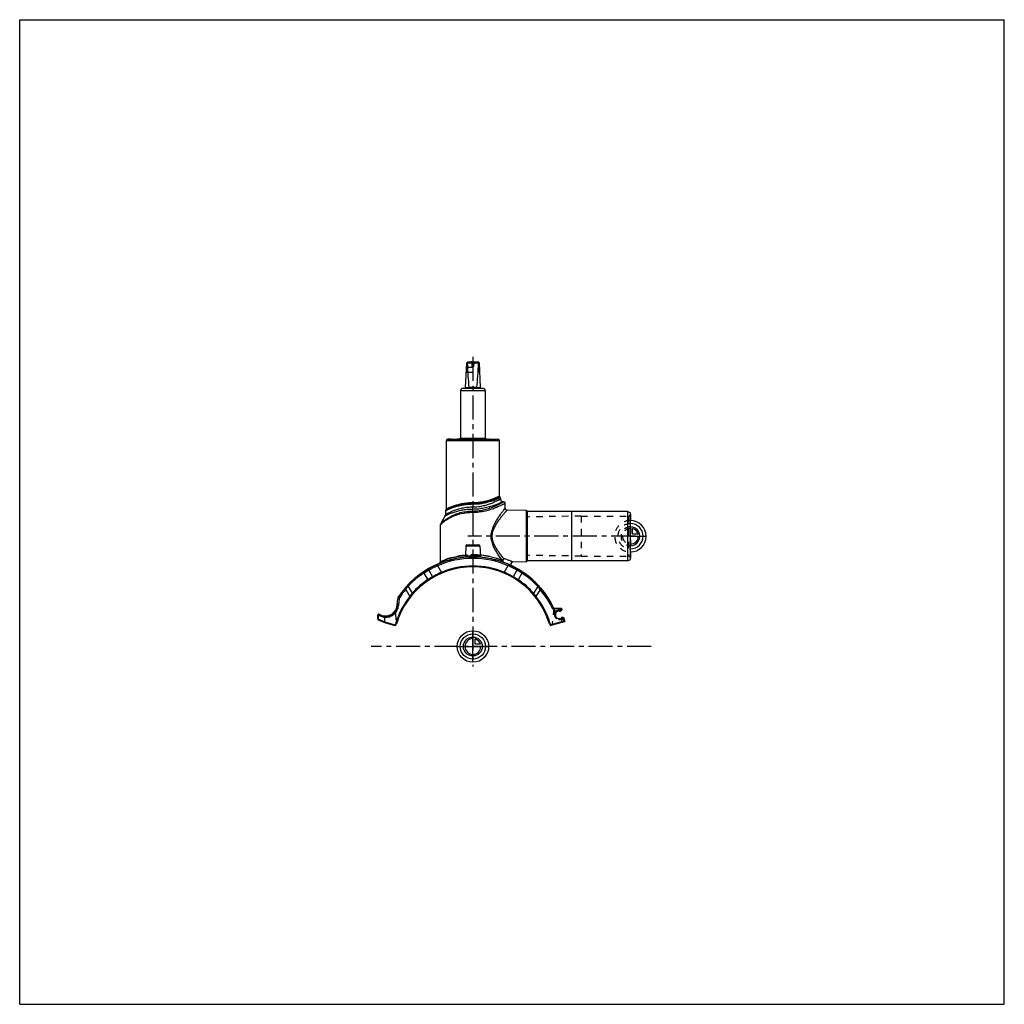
# Model space of a CAD drawing. Header units: millimetres. Extents: x 0 to 1000, y 0 to 1000.
import ezdxf

# ---------------------------------------------------------------- set-up
doc = ezdxf.new("R2010")
doc.units = ezdxf.units.MM
doc.header["$LTSCALE"] = 65.185185
doc.linetypes.add('CENTER', pattern=[0.6, 0.375, -0.075, 0.075, -0.075])
doc.linetypes.add('HIDDEN', pattern=[0.2, 0.1, -0.1])
doc.layers.get('0').update_dxf_attribs({"linetype": 'CONTINUOUS'})
for name, color, linetype in [('ACHSEN_S', 7, 'CONTINUOUS'), ('DEFAULT_2', 8, 'HIDDEN'), ('FASEN', 7, 'CONTINUOUS'), ('FLAECHEN', 7, 'CONTINUOUS'), ('KOERPER', 7, 'CONTINUOUS'), ('KONST.EL_MIT_GEO', 7, 'CONTINUOUS'), ('KURVEN', 7, 'CONTINUOUS')]:
    doc.layers.add(name, color=color, linetype=linetype)

msp = doc.modelspace()

# ---------------------------------------------------------------- linework, layer by layer
at = {"color": 7, "linetype": 'Continuous'}
for p, q in [((0, 0), (0, 1000)), ((0, 1000), (1000, 1000)), ((1000, 0), (1000, 1000)), ((452.8, 626.5), (454.1, 651.6)), ((454.1, 651.6), (455.1, 652.5)), ((454.4, 651.6), (466.1, 651.6)), ((455.1, 652.5), (465.4, 652.5)), ((466.5, 651.6), (465.4, 652.5)), ((466.5, 651.6), (467.7, 626.5)), ((447.8, 623.5), (447.8, 575)), ((447.8, 623.5), (472.8, 623.5)), ((470.8, 625.5), (449.8, 625.5)), ((452.8, 626.5), (456.2, 626.5)), ((464.4, 626.5), (456.2, 626.5)), ((464.4, 626.5), (467.7, 626.5)), ((472.8, 623.5), (472.8, 575)), ((0, 0), (1000, 0))]:
    msp.add_line(p, q, dxfattribs=at)
for centre, radius, start, end in [((449.8, 623.5), 2, 90, 180), ((451.8, 626.5), 1, 270, 357.14), ((455.7, 626.5), 0.483, 359.2765, 5.2), ((464.8, 626.5), 0.483, 174.8, 180.7235), ((468.7, 626.5), 1, 182.86, 270), ((470.8, 623.5), 2, 0, 90)]:
    msp.add_arc(centre, radius, start, end, dxfattribs=at)
for centre, major_axis, ratio, start_param, end_param in [((460.3, 657.4), (8.5, 0), 0.95129, -2.35619, -2.32415), ((460.3, 775.7), (0, 170.1), 0.04996, -3.89495, -3.64417), ((460.3, 775.7), (0, 170.1), 0.04996, -2.63901, -2.38824), ((460.3, 657.4), (8.5, 0), 0.95129, -0.81744, -0.7854)]:
    msp.add_ellipse(centre, major_axis=major_axis, ratio=ratio, start_param=start_param, end_param=end_param, dxfattribs=at)
for points in [[(456.2, 626.5), (456.2, 626.4), (456.2, 626.1), (456.1, 625.9), (456.1, 625.7), (456, 625.6), (456, 625.5), (455.9, 625.5)], [(464.4, 626.5), (464.4, 626.4), (464.4, 626.1), (464.4, 625.9), (464.5, 625.7), (464.5, 625.6), (464.6, 625.5), (464.6, 625.5)]]:
    msp.add_open_spline(points, degree=3, knots=[0, 0, 0, 0, 0.367, 0.67492, 0.79478, 0.88818, 1, 1, 1, 1], dxfattribs=at)
at = {"layer": 'ACHSEN_S', "color": 40, "linetype": 'CENTER'}
for p, q in [((460.3, 657.5), (460.3, 343.2)), ((641.3, 363.4), (356.8, 363.4))]:
    msp.add_line(p, q, dxfattribs=at)
at = {"layer": 'DEFAULT_2', "color": 8, "linetype": 'HIDDEN'}
for p, q in [((453.6, 641.6), (454.1, 642)), ((454.4, 647), (453.9, 647.6)), ((454.4, 647), (454.1, 642)), ((454.1, 642.9), (454.1, 643.1)), ((454.1, 642.1), (454.1, 642.2)), ((454.1, 642), (466.5, 642)), ((454.3, 646.2), (454.3, 646.3)), ((454.3, 645.7), (454.3, 645.9)), ((454.4, 647), (466.2, 647)), ((459.5, 648), (459.5, 649.7)), ((461.1, 649.7), (459.5, 649.7)), ((460.3, 647.5), (459.5, 648)), ((461.1, 648), (459.5, 648)), ((460.3, 647.5), (461.1, 648)), ((461.1, 648), (461.1, 649.7)), ((466.7, 647.6), (466.2, 647)), ((466.2, 647), (466.2, 647)), ((466.2, 647), (466.5, 642)), ((466.2, 647), (466.2, 647)), ((466.2, 646.5), (466.2, 646.6)), ((466.5, 642), (467, 641.6)), ((447.8, 575), (472.8, 575))]:
    msp.add_line(p, q, dxfattribs=at)
msp.add_lwpolyline([(466.5, 642.1), (466.5, 642.1), (466.5, 642)], dxfattribs=at)
for centre, start, end in [((454.5, 649.7), 0, 34.4115), ((466.1, 649.7), 145.5885, 180)]:
    msp.add_arc(centre, 5, start, end, dxfattribs=at)
at = {"layer": 'FASEN', "color": 7, "linetype": 'Continuous'}
for p, q in [((617.8, 500.4), (560.3, 500.4)), ((617.8, 500.4), (620.3, 499)), ((617.8, 450.4), (617.8, 500.4)), ((620.3, 451.9), (620.3, 499)), ((617.8, 450.4), (560.3, 450.4)), ((617.8, 450.4), (620.3, 451.9)), ((385.4, 411.7), (384.8, 405.2))]:
    msp.add_line(p, q, dxfattribs=at)
for centre, radius, start, end in [((460.3, 363.4), 89.5, 66.3953, 113.6047), ((475.8, 333), 123.6, 114.5599, 119.1884), ((444.7, 333), 123.7, 60.8125, 65.4391), ((459.3, 362.9), 89.5, 123.0339, 136.5414), ((461.2, 362.9), 89.5, 43.4586, 56.9661), ((460.3, 363.4), 89.5, 139.6381, 146.133), ((439.6, 388), 58.1, 141.1146, 144.9032), ((480.7, 387.8), 58.4, 35.1068, 38.8753), ((388.9, 411.4), 3.5, 146.133, 175), ((371.4, 406.4), 13.5, 267.0876, 355)]:
    msp.add_arc(centre, radius, start, end, dxfattribs=at)
at = {"layer": 'FASEN', "color": 8, "linetype": 'HIDDEN'}
for centre, radius, start, end in [((453, 373.3), 77.3, 118.9674, 123.2632), ((467.5, 373.2), 77.5, 56.7399, 61.0295), ((480.7, 387.8), 58.4, 35.1067, 38.8755)]:
    msp.add_arc(centre, radius, start, end, dxfattribs=at)
at = {"layer": 'FASEN', "color": 7, "linetype": 'Continuous'}
for points, knots in [([(415.5, 440.9), (415, 440.7), (413.3, 439.7), (411.7, 438.7), (410.6, 438)], [0, 0, 0, 0, 0.30587, 1, 1, 1, 1]), ([(510, 438), (508.8, 438.7), (507.2, 439.7), (505.5, 440.7), (505, 440.9)], [0, 0, 0, 0, 0.69413, 1, 1, 1, 1])]:
    msp.add_open_spline(points, degree=3, knots=knots, dxfattribs=at)
at = {"layer": 'FLAECHEN', "color": 7, "linetype": 'Continuous'}
for p, q in [((491.5, 510.4), (490.8, 510.4)), ((433.2, 502.6), (432.5, 501.6))]:
    msp.add_line(p, q, dxfattribs=at)
at = {"layer": 'FLAECHEN', "color": 8, "linetype": 'HIDDEN'}
for p, q in [((570.3, 495.9), (515.3, 494.9)), ((515.3, 494.9), (515.3, 456)), ((570.3, 495.9), (570.3, 455.1)), ((570.3, 455.1), (515.3, 456))]:
    msp.add_line(p, q, dxfattribs=at)
at = {"layer": 'FLAECHEN', "color": 7, "linetype": 'Continuous'}
msp.add_arc((460.3, 475.6), 34.8, 144.8185, 159.7136, dxfattribs=at)
at = {"layer": 'KOERPER', "color": 7, "linetype": 'Continuous'}
for p, q in [((433.4, 502.9), (433.4, 572.5)), ((435, 574), (435, 574.1)), ((435, 574.1), (451.4, 574.1)), ((435.1, 574), (435.1, 574.1)), ((435.8, 574), (435.8, 574.1)), ((436, 574), (436, 574.1)), ((436, 574), (436, 574.1)), ((436.3, 574), (436.3, 574.1)), ((437.1, 574), (437.1, 574.1)), ((437.2, 574), (437.2, 574.1)), ((438.3, 574), (438.3, 574.1)), ((439.2, 574), (439.2, 574.1)), ((443.3, 574), (443.3, 574.1)), ((443.7, 574), (443.7, 574.1)), ((443.8, 574), (443.8, 574.1)), ((443.9, 574), (443.9, 574.1)), ((444.3, 574), (444.3, 574.1)), ((444.8, 574), (444.8, 574.1)), ((447.6, 575), (473, 575)), ((451.1, 574), (451.1, 574.1)), ((451.4, 574), (451.4, 574.1)), ((487.2, 515.9), (487.2, 572.5)), ((514.3, 501.4), (514.3, 449.5)), ((560.3, 500.4), (515.3, 500.5)), ((515.3, 500.5), (515.3, 450.4)), ((560.3, 500.4), (560.3, 450.4)), ((453.2, 465.6), (452.7, 455)), ((467.3, 465.6), (467.9, 455)), ((560.3, 450.4), (515.3, 450.4))]:
    msp.add_line(p, q, dxfattribs=at)
at = {"layer": 'KOERPER', "color": 8, "linetype": 'HIDDEN'}
for p, q in [((451.4, 574), (435, 574)), ((435.4, 574), (435.4, 574.1)), ((435.5, 574), (435.5, 574.1)), ((435.7, 574), (435.7, 574.1)), ((436.1, 574), (436.1, 574.1)), ((436.5, 574), (436.5, 574.1)), ((437, 574), (437, 574.1)), ((437.2, 574), (437.2, 574.1)), ((437.3, 574), (437.3, 574.1)), ((437.3, 574), (437.3, 574.1)), ((437.4, 574), (437.4, 574.1)), ((437.5, 574), (437.5, 574.1)), ((438.3, 574), (438.3, 574.1)), ((438.4, 574), (438.4, 574.1)), ((438.4, 574), (438.4, 574.1)), ((438.4, 574), (438.4, 574.1)), ((438.5, 574), (438.5, 574.1)), ((438.6, 574), (438.6, 574.1)), ((438.7, 574), (438.7, 574.1)), ((438.7, 574), (438.7, 574.1)), ((438.7, 574), (438.7, 574.1)), ((439.1, 574), (439.1, 574.1)), ((439.3, 574), (439.3, 574.1)), ((439.4, 574), (439.4, 574.1)), ((439.6, 574), (439.6, 574.1)), ((439.7, 574), (439.7, 574.1)), ((439.9, 574), (439.9, 574.1)), ((439.9, 574), (439.9, 574.1)), ((439.9, 574), (439.9, 574.1)), ((440, 574), (440, 574.1)), ((440, 574), (440, 574.1)), ((440.1, 574), (440.1, 574.1)), ((440.3, 574), (440.3, 574.1)), ((440.3, 574), (440.3, 574.1)), ((440.4, 574), (440.4, 574.1)), ((440.4, 574), (440.4, 574.1)), ((440.6, 574), (440.6, 574.1)), ((440.6, 574), (440.6, 574.1)), ((440.7, 574), (440.7, 574.1)), ((440.8, 574), (440.8, 574.1)), ((440.8, 574), (440.8, 574.1)), ((440.9, 574), (440.9, 574.1)), ((440.9, 574), (440.9, 574.1)), ((441, 574), (441, 574.1)), ((441.2, 574), (441.2, 574.1)), ((441.2, 574), (441.2, 574.1)), ((441.3, 574), (441.3, 574.1)), ((441.3, 574), (441.3, 574.1)), ((441.4, 574), (441.4, 574.1)), ((441.4, 574), (441.4, 574.1)), ((441.6, 574), (441.6, 574.1)), ((441.7, 574), (441.7, 574.1)), ((441.8, 574), (441.8, 574.1)), ((442, 574), (442, 574.1)), ((442.1, 574), (442.1, 574.1)), ((442.2, 574), (442.2, 574.1)), ((442.5, 574), (442.5, 574.1)), ((442.6, 574), (442.6, 574.1)), ((442.6, 574), (442.6, 574.1)), ((442.7, 574), (442.7, 574.1)), ((442.7, 574), (442.7, 574.1)), ((442.8, 574), (442.8, 574.1)), ((442.8, 574), (442.8, 574.1)), ((443, 574), (443, 574.1)), ((443.2, 574), (443.2, 574.1)), ((443.5, 574), (443.5, 574.1)), ((443.8, 574), (443.8, 574.1)), ((444.2, 574), (444.2, 574.1)), ((444.4, 574), (444.4, 574.1)), ((444.4, 574), (444.4, 574.1)), ((444.8, 574), (444.8, 574.1)), ((444.9, 574), (444.9, 574.1)), ((445, 574), (445, 574.1)), ((445, 574), (445, 574.1)), ((445.1, 574), (445.1, 574.1)), ((445.2, 574), (445.2, 574.1)), ((445.2, 574), (445.2, 574.1)), ((446, 574), (446, 574.1)), ((446.2, 574), (446.2, 574.1)), ((446.4, 574), (446.4, 574.1)), ((447, 574), (447, 574.1)), ((447, 574), (447, 574.1)), ((447.5, 574), (447.5, 574.1)), ((447.7, 574), (447.7, 574.1)), ((447.9, 574), (447.9, 574.1)), ((448, 574), (448, 574.1)), ((448.3, 574), (448.3, 574.1)), ((448.7, 574), (448.7, 574.1)), ((448.7, 574), (448.7, 574.1)), ((448.7, 574), (448.7, 574.1)), ((448.9, 574), (448.9, 574.1)), ((449, 574), (449, 574.1)), ((449, 574), (449, 574.1)), ((449, 574), (449, 574.1)), ((449.1, 574), (449.1, 574.1)), ((449.1, 574), (449.1, 574.1)), ((449.2, 574), (449.2, 574.1)), ((449.3, 574), (449.3, 574.1)), ((449.3, 574), (449.3, 574.1)), ((449.4, 574), (449.4, 574.1)), ((449.4, 574), (449.4, 574.1)), ((449.4, 574), (449.4, 574.1)), ((449.4, 574), (449.4, 574.1)), ((449.4, 574), (449.4, 574.1)), ((449.4, 574), (449.4, 574.1)), ((449.5, 574), (449.5, 574.1)), ((449.5, 574), (449.5, 574.1)), ((449.6, 574), (449.6, 574.1)), ((449.6, 574), (449.6, 574.1)), ((449.6, 574), (449.6, 574.1)), ((449.7, 574), (449.7, 574.1)), ((449.9, 574), (449.9, 574.1)), ((450.1, 574), (450.1, 574.1)), ((450.1, 574), (450.1, 574.1)), ((450.5, 574), (450.5, 574.1)), ((450.9, 574), (450.9, 574.1)), ((451.2, 574), (451.2, 574.1)), ((550.1, 400.3), (548, 399.7)), ((550, 392.2), (552.2, 392.7))]:
    msp.add_line(p, q, dxfattribs=at)
at = {"layer": 'KOERPER', "color": 40, "linetype": 'CENTER'}
msp.add_line((625.3, 475.4), (455.3, 475.4), dxfattribs=at)
at = {"layer": 'KOERPER', "color": 7, "linetype": 'Continuous'}
for centre, radius, start, end in [((514.3, 500.4), 1, 4.505, 89), ((514.3, 450.4), 1, 271, 355.495), ((548.8, 400.9), 1.5, 236.8103, 333.1897), ((551.3, 391.5), 1.5, 56.8103, 153.1897)]:
    msp.add_arc(centre, radius, start, end, dxfattribs=at)
at = {"layer": 'KONST.EL_MIT_GEO', "color": 7, "linetype": 'Continuous'}
for p, q in [((433.4, 572.5), (487.2, 572.5)), ((434.9, 574), (485.7, 574)), ((446.1, 574.1), (447.6, 575)), ((473, 575), (474.7, 574)), ((488.3, 514.5), (488.3, 512.9)), ((432.3, 501), (432.3, 497.1)), ((433.5, 502.7), (433.2, 502.6)), ((433.3, 502.6), (433.2, 502.6)), ((460.3, 507.8), (460.3, 509.3)), ((460.3, 499.7), (460.3, 504.9)), ((493, 503.8), (493, 508.9)), ((514.3, 501.4), (495, 501.8)), ((427.5, 487.2), (427.8, 487.5)), ((427.5, 449.7), (427.5, 487.2)), ((453.2, 465.6), (467.3, 465.6)), ((454.2, 466.6), (466.3, 466.6)), ((415.5, 440.9), (416, 442.7)), ((415.5, 440.9), (419.4, 434.3)), ((416, 442.7), (416.5, 443)), ((416.4, 442.9), (416.5, 443)), ((416.5, 443), (416.5, 443)), ((423.8, 446.8), (424.4, 445.5)), ((424.4, 445.5), (428.3, 438.7)), ((492.2, 438.7), (496.1, 445.5)), ((496.1, 445.5), (496.6, 446.6)), ((514.3, 449.5), (500.6, 449.2)), ((505, 440.9), (501.2, 434.3)), ((504, 443), (504.5, 442.7)), ((504, 443), (504, 443)), ((504.4, 442.7), (504.5, 442.7)), ((505, 440.9), (504.5, 442.7)), ((410.6, 438), (410.6, 439.5)), ((410.6, 438), (414.4, 431.2)), ((428.6, 438), (428.3, 438.7)), ((491.9, 438), (492.2, 438.7)), ((510, 438), (506.1, 431.2)), ((510, 438), (509.9, 439.5)), ((392.1, 421.4), (391.1, 422.2)), ((392.1, 421.4), (396.2, 414.3)), ((394.4, 424.5), (394.2, 425.8)), ((394.4, 424.5), (398.5, 417.4)), ((526.1, 424.5), (522, 417.4)), ((528.5, 421.4), (524.3, 414.3)), ((526.1, 424.5), (526.3, 425.8)), ((528.5, 421.4), (529.4, 422.2)), ((383.3, 405.4), (383.9, 411.8)), ((383.5, 405.4), (384.1, 411.8)), ((383.9, 411.8), (385.4, 411.7)), ((384.7, 414.2), (385.9, 413.3)), ((396.8, 413.8), (396.2, 414.3)), ((523.7, 413.8), (524.3, 414.3)), ((383.3, 405.4), (384.8, 405.2)), ((547.5, 401.3), (541.3, 401.5)), ((549.8, 402.1), (541.8, 402.2)), ((550.8, 400.5), (546.9, 399.4)), ((547.5, 401.3), (547.5, 402.1)), ((550.5, 401.5), (547.5, 401.3)), ((547.9, 399.7), (547.5, 401.3)), ((550.8, 400.5), (550.5, 401.5)), ((363.7, 391.4), (363.9, 395.5)), ((364.2, 390.6), (371.4, 387.3)), ((364.3, 391.3), (364.5, 395.5)), ((364.3, 391.3), (370.7, 388.4)), ((370.7, 388.5), (370.7, 392.9)), ((548.9, 391.9), (552.8, 392.9)), ((551.1, 387.8), (549.9, 392.1)), ((553.8, 389.3), (552.8, 392.9)), ((370.7, 388.5), (371.7, 388)), ((371.4, 387.3), (371.7, 388)), ((371.4, 387.3), (381, 384.7)), ((371.7, 388), (381.2, 385.4)), ((381.2, 385.4), (381, 384.7)), ((381.2, 385.4), (381.7, 386.2)), ((381.9, 385), (381.2, 385.4)), ((382.1, 387.5), (381.7, 386.2)), ((382.4, 385.9), (381.7, 386.2)), ((381.9, 385), (382.4, 385.9)), ((382.9, 387.3), (382.1, 387.5)), ((382.9, 387.3), (382.4, 385.9)), ((537.7, 387.3), (538.4, 387.5)), ((538, 386.3), (537.7, 387.3)), ((538.7, 386.7), (538, 386.3)), ((538, 386.3), (538.8, 385.1)), ((538.7, 386.7), (538.4, 387.5)), ((538.7, 386.7), (539.4, 385.5)), ((539.4, 385.5), (538.8, 385.1)), ((553.8, 389.3), (539.4, 385.5)), ((539.6, 384.7), (539.4, 385.5)), ((553.2, 388.4), (539.6, 384.7))]:
    msp.add_line(p, q, dxfattribs=at)
at = {"layer": 'KONST.EL_MIT_GEO', "color": 8, "linetype": 'HIDDEN'}
for p, q in [((475.9, 573.8), (444.6, 573.8)), ((475.5, 573.6), (445.1, 573.6)), ((445.4, 573.7), (446.1, 574.1)), ((445.4, 573.7), (475.2, 573.7)), ((474.7, 574), (475.2, 573.7)), ((570.3, 495.9), (618.3, 495.9)), ((618.3, 495.9), (618.3, 455.1)), ((620.3, 497.9), (620.3, 453.1)), ((570.3, 455.1), (618.3, 455.1)), ((496.7, 446.8), (496.6, 446.6)), ((382.3, 390.5), (381.8, 400.4)), ((383.4, 406), (383.8, 405.9)), ((383.8, 405.9), (383.7, 405.3)), ((383.8, 406.4), (383.8, 405.9)), ((384.9, 406.4), (383.8, 406.4)), ((384.9, 405.9), (383.8, 405.9)), ((542.6, 402.2), (540.5, 384.9)), ((546.6, 400.2), (550.6, 401.3)), ((370.7, 392.9), (370.7, 393.6)), ((383.1, 390.3), (382.3, 390.5)), ((544.2, 398.5), (543.5, 398.2)), ((544.2, 397), (543.5, 397.3)), ((551.9, 391.4), (547.5, 391.7)), ((547.5, 391.7), (547.5, 390.9)), ((551.8, 390.6), (547.5, 390.9)), ((553.1, 392.1), (549.1, 391)), ((551.9, 391.4), (551.8, 390.6)), ((553.7, 389.9), (552.9, 389.7)), ((553.2, 388.4), (552.9, 389.7))]:
    msp.add_line(p, q, dxfattribs=at)
at = {"layer": 'KONST.EL_MIT_GEO', "color": 7, "linetype": 'Continuous'}
for points in [[(427.5, 487.2), (427.5, 487.2), (427.6, 487.3)], [(427.7, 487.4), (427.8, 487.5), (427.8, 487.5)], [(452.7, 455), (452.7, 454.9), (452.6, 454.9), (452.6, 454.8), (452.6, 454.7), (452.6, 454.6), (452.5, 454.6), (452.5, 454.5), (452.5, 454.5), (452.4, 454.4), (452.4, 454.3), (452.3, 454.3), (452.2, 454.2), (452.2, 454.2), (452.1, 454.2), (452, 454.1), (452, 454.1), (451.9, 454.1), (451.8, 454.1), (451.8, 454.1)], [(468.8, 454.1), (468.7, 454.1), (468.6, 454.1), (468.5, 454.1), (468.5, 454.1), (468.4, 454.2), (468.3, 454.2), (468.3, 454.2), (468.2, 454.3), (468.2, 454.3), (468.1, 454.4), (468.1, 454.5), (468, 454.5), (468, 454.6), (467.9, 454.6), (467.9, 454.7), (467.9, 454.8), (467.9, 454.9), (467.9, 454.9), (467.9, 455)]]:
    msp.add_lwpolyline(points, dxfattribs=at)
for centre, radius, start, end in [((434.9, 572.5), 1.5, 90, 180), ((485.7, 572.5), 1.5, 0, 90), ((487.7, 515.9), 0.5, 180, 254.5339), ((487.3, 514.5), 1, 0.0001, 74.5339), ((490.8, 512.9), 2.5, 180, 270.0001), ((491.5, 508.9), 1.5, 0.0001, 89.9999), ((433.3, 501), 1, 142.9802, 180.0002), ((432.9, 502.9), 0.5, 320.8814, 360), ((495, 503.8), 2, 179.9999, 269.0001), ((429.8, 497.1), 2.5, 324.8184, 359.9999), ((429, 487.2), 1.5, 159.7141, 180.0004), ((454.2, 465.6), 1, 90, 177), ((466.3, 465.6), 1, 3, 90), ((460.3, 363.4), 91, 25.223, 146.133), ((460.3, 363.4), 90.8, 66.3953, 113.6047), ((460.1, 373), 83.4, 68.9265, 84.7317), ((460.3, 363.4), 81, 17.1226, 162.8774), ((458.8, 365.5), 88.3, 118.9943, 122.7954), ((416.8, 442.5), 0.796, 118.8361, 164.6301), ((463, 358.1), 96.8, 113.8104, 118.6768), ((425.5, 449.7), 2, 291.9412, 360), ((460.3, 363.4), 81.8, 67.0003, 112.9997), ((457.6, 358.2), 96.7, 61.327, 66.191), ((500.7, 447.2), 2, 90.9999, 244.2464), ((503.8, 442.5), 0.796, 15.3608, 61.1507), ((461.9, 365.7), 88, 57.199, 61.0113), ((460.1, 363.4), 90.7, 123.0129, 136.2968), ((459.8, 363.2), 81.8, 123.6659, 138.5167), ((458.8, 365.4), 88.3, 122.7944, 123.0495), ((456.5, 368.4), 75.6, 119.4183, 123.8135), ((466.9, 350.3), 96.5, 113.5564, 119.4878), ((453.6, 350.2), 96.6, 60.5137, 66.4421), ((464, 368.4), 75.6, 56.1872, 60.5809), ((460.8, 363.2), 81.8, 41.4833, 56.3341), ((461.7, 365.4), 88.3, 56.9505, 57.2056), ((460.5, 363.4), 90.7, 43.7039, 56.987), ((460.3, 363.4), 90.8, 139.6381, 146.133), ((454.9, 369.5), 82.8, 137.1474, 140.4374), ((460.1, 363.4), 90.7, 136.2964, 136.5283), ((460.5, 363.4), 90.7, 43.4718, 43.7041), ((465.4, 369.3), 83.1, 39.5682, 42.8471), ((460.3, 363.4), 89.5, 25.1251, 40.3619), ((460.3, 363.4), 90.8, 25.2959, 40.3619), ((460.3, 363.4), 81.8, 141.5747, 162.8774), ((388.9, 411.4), 5, 146.133, 175), ((388.9, 411.4), 4.77, 146.133, 175), ((448.7, 377), 64.4, 141.2333, 144.6478), ((471.6, 376.9), 64.6, 35.3572, 38.7618), ((460.3, 363.4), 81.8, 17.1226, 38.4253), ((371.4, 406.4), 12, 238.5942, 355), ((371.4, 406.4), 12.2, 249.4246, 355), ((549.8, 401.3), 0.8, 15, 89), ((364.5, 391.3), 0.8, 178, 245), ((364.7, 395.5), 0.8, 58.5942, 178), ((371.2, 406.4), 12.8, 238.6033, 245.4962), ((371.2, 406.5), 12.8, 245.5082, 256.8463), ((375.2, 407.3), 15.1, 242.2662, 252.3008), ((547.9, 395.6), 3.9, 105, 285), ((381.2, 385.4), 0.8, 255, 330), ((539.4, 385.5), 0.8, 212.1226, 285), ((553, 389.1), 0.8, 285, 15)]:
    msp.add_arc(centre, radius, start, end, dxfattribs=at)
at = {"layer": 'KONST.EL_MIT_GEO', "color": 8, "linetype": 'HIDDEN'}
for centre, radius, start, end in [((444.3, 573.5), 0.5, 42.9859, 90), ((445.1, 574.2), 0.6, 222.9859, 300), ((475.5, 574.2), 0.6, 240, 317.0141), ((476.3, 573.5), 0.5, 90, 137.0141), ((618.3, 497.9), 2, 270, 360), ((460.3, 373.8), 82.6, 84.7593, 95.2409), ((618.3, 453.1), 2, 0, 90), ((458.7, 365.6), 88.1, 118.9901, 123.0549), ((463, 358.1), 96.7, 113.8095, 119.0509), ((457.5, 358), 96.8, 60.952, 66.1875), ((461.7, 365.4), 88.3, 56.9498, 61.0052), ((456.5, 368.4), 75.6, 119.419, 123.8128), ((466.9, 350.2), 96.6, 113.5579, 119.4863), ((453.6, 350.3), 96.5, 60.5122, 66.4436), ((464, 368.4), 75.6, 56.1865, 60.5817), ((455.1, 369.3), 83.1, 137.1534, 140.4313), ((460.1, 363.4), 90.7, 136.2968, 136.5287), ((460.5, 363.4), 90.7, 43.4715, 43.7039), ((465.6, 369.5), 82.8, 39.5624, 42.8528), ((448.9, 376.9), 64.6, 141.2383, 144.6427), ((471.8, 377), 64.4, 35.3522, 38.7668), ((374.9, 406.4), 10, 296.3053, 360), ((371.4, 406.4), 12.4, 318.9665, 355), ((383.8, 406.8), 0.4, 174.9995, 270), ((460.3, 363.4), 90.2, 22.6802, 24.4049), ((460.3, 363.4), 91, 22.6802, 25.223), ((547.9, 395.6), 4.75, 105, 285), ((548.8, 400.9), 1.5, 236.8103, 333.1897), ((366.3, 445.9), 50.5, 267.4926, 267.8947), ((371.2, 406.4), 12.8, 238.5841, 245.4784), ((371.1, 406.4), 12.8, 238.5898, 267.8552), ((371.2, 406.4), 12.8, 245.4962, 251.5867), ((371.4, 406.4), 12.8, 266.9281, 324.9693), ((383.3, 391.1), 0.8, 255, 340.2315), ((547.9, 395.6), 4.7, 158.6837, 265), ((542.4, 397.8), 1.2, 338.6837, 22.6802), ((542.4, 397.8), 2, 338.6837, 22.6802), ((551.3, 391.5), 1.5, 56.8103, 153.1897), ((551.7, 389.4), 1.2, 15, 85), ((551.7, 389.4), 2, 15, 85)]:
    msp.add_arc(centre, radius, start, end, dxfattribs=at)
at = {"layer": 'KONST.EL_MIT_GEO', "color": 7, "linetype": 'Continuous'}
msp.add_ellipse((367.7, 389.9), major_axis=(2.96, -1.49), ratio=0.23958, start_param=0.01006, end_param=0.11966, dxfattribs=at)
for points, knots in [([(487.2, 515.9), (487.2, 516), (487.2, 515.9), (487.1, 515.9), (487.1, 515.9), (487.1, 515.9), (487, 515.9), (486.9, 515.9), (486.9, 515.8), (486.7, 515.8), (486.6, 515.7), (486.3, 515.6), (486, 515.4), (485.5, 515.2), (485.1, 515), (484.5, 514.8), (483.7, 514.4), (482.5, 513.9), (481, 513.3), (479.2, 512.7), (477.3, 512), (475.2, 511.4), (473, 510.8), (469.8, 510.1), (465.5, 509.4), (462, 509.3), (460.3, 509.3)], [0, 0, 0, 0, 0.00033, 0.00074, 0.00132, 0.00297, 0.00527, 0.00823, 0.01183, 0.01608, 0.02096, 0.03262, 0.04674, 0.06325, 0.08207, 0.10312, 0.12632, 0.17877, 0.2387, 0.30538, 0.37811, 0.45624, 0.53911, 0.62607, 0.8094, 1, 1, 1, 1]), ([(488.3, 512.9), (488.3, 512.9), (488.2, 512.9), (488.2, 512.9), (488.2, 512.9), (488.1, 512.9), (488, 512.8), (487.9, 512.8), (487.7, 512.6), (487.4, 512.5), (487, 512.3), (486.6, 512), (485.8, 511.7), (484.8, 511.2), (483.4, 510.5), (481.8, 509.8), (480, 509), (478, 508.2), (475, 507.2), (471, 506), (465.8, 505.1), (462.1, 504.9), (460.3, 504.9)], [0, 0, 0, 0, 0.00034, 0.00136, 0.00305, 0.00541, 0.00845, 0.01215, 0.02151, 0.03345, 0.04789, 0.06474, 0.08393, 0.12888, 0.18196, 0.24235, 0.30928, 0.38204, 0.45998, 0.62884, 0.81083, 1, 1, 1, 1]), ([(478, 511.7), (475.3, 510.8), (471.1, 509.7), (465.1, 508.8), (461.9, 508.7), (460.3, 508.7)], [0, 0, 0, 0, 0.46725, 0.72917, 1, 1, 1, 1]), ([(478, 511.7), (475.3, 510.8), (469.5, 509.4), (463.4, 508.8), (460.3, 508.8)], [0, 0, 0, 0, 0.46985, 1, 1, 1, 1]), ([(478.6, 510.8), (475.8, 509.9), (471.4, 508.8), (465.3, 507.9), (461.9, 507.8), (460.3, 507.8)], [0, 0, 0, 0, 0.468, 0.7297, 1, 1, 1, 1]), ([(460.3, 501), (462.4, 501), (466.5, 501.3), (472.4, 502.4), (477.7, 504), (481.6, 505.6), (484.4, 506.8), (486.2, 507.7), (487.7, 508.4), (489, 509.1), (489.9, 509.6), (490.5, 509.9), (490.9, 510.1), (491.1, 510.2), (491.3, 510.4), (491.4, 510.4), (491.5, 510.4), (491.5, 510.4)], [0, 0, 0, 0, 0.19093, 0.37415, 0.54348, 0.69394, 0.76055, 0.82049, 0.87304, 0.91745, 0.95296, 0.96716, 0.97889, 0.98808, 0.99469, 0.99867, 1, 1, 1, 1]), ([(490.8, 510.4), (490.7, 510.4), (490.7, 510.4), (490.7, 510.4), (490.6, 510.4), (490.4, 510.3), (490.1, 510.1), (489.8, 510), (489.3, 509.8), (488.8, 509.6), (488, 509.2), (486.9, 508.7), (485.3, 508), (483.5, 507.3), (481.5, 506.6), (479.4, 505.8), (476.1, 504.9), (471.7, 503.8), (466.1, 502.9), (462.2, 502.7), (460.3, 502.7)], [0, 0, 0, 0, 0.00138, 0.00311, 0.00552, 0.01238, 0.02192, 0.03407, 0.04876, 0.06589, 0.08538, 0.13098, 0.18471, 0.2457, 0.31313, 0.38625, 0.46434, 0.63276, 0.8132, 1, 1, 1, 1]), ([(487.5, 515.5), (487.5, 515.5), (487.5, 515.5), (487.5, 515.4), (487.4, 515.4), (487.4, 515.4), (487.3, 515.3), (487.1, 515.3), (486.9, 515.2), (486.5, 515), (486.1, 514.8), (485.5, 514.6), (484.7, 514.2), (483.5, 513.7), (481.9, 513.1), (480, 512.4), (478.7, 511.9), (478, 511.7)], [0, 0, 0, 0, 0.0011, 0.0044, 0.00989, 0.01756, 0.0274, 0.03939, 0.06974, 0.10843, 0.15521, 0.20981, 0.27192, 0.41741, 0.58901, 0.78407, 1, 1, 1, 1]), ([(478.6, 510.8), (478.6, 511), (478.4, 511.3), (478.1, 511.6), (478, 511.7)], [0, 0, 0, 0, 0.54148, 1, 1, 1, 1]), ([(488.3, 514.5), (488.3, 514.5), (488.2, 514.5), (488.2, 514.5), (488.2, 514.5), (488.1, 514.4), (488, 514.4), (487.8, 514.3), (487.6, 514.2), (487.2, 514), (486.8, 513.8), (486.3, 513.6), (485.4, 513.3), (484.2, 512.8), (482.6, 512.1), (480.7, 511.4), (479.3, 511), (478.6, 510.8)], [0, 0, 0, 0, 0.0011, 0.00439, 0.00986, 0.01751, 0.02733, 0.03929, 0.06959, 0.1082, 0.15489, 0.2094, 0.27144, 0.41681, 0.58842, 0.78366, 1, 1, 1, 1]), ([(427.6, 487.7), (427.6, 487.7), (427.6, 487.7), (427.7, 487.8), (427.7, 487.8), (427.8, 487.9), (427.9, 488), (428, 488.2), (428.3, 488.5), (428.7, 488.9), (429.1, 489.3), (429.6, 489.8), (430.4, 490.5), (431.6, 491.5), (433.2, 492.7), (435.1, 494), (437.1, 495.2), (439.4, 496.4), (442.9, 497.9), (447.6, 499.5), (453.8, 500.7), (458.1, 501), (460.3, 501)], [0, 0, 0, 0, 0.00045, 0.00181, 0.00405, 0.00717, 0.01113, 0.01592, 0.02781, 0.04258, 0.05993, 0.07963, 0.10143, 0.15063, 0.20635, 0.26779, 0.33439, 0.40572, 0.48139, 0.6441, 0.81875, 1, 1, 1, 1]), ([(460.3, 502.7), (458.4, 502.7), (454.6, 502.5), (449.3, 501.8), (445.1, 500.9), (442.1, 500), (440.1, 499.3), (438.2, 498.7), (436.6, 498), (435.2, 497.4), (434.2, 496.9), (433.5, 496.6), (433.1, 496.4), (432.7, 496.2), (432.4, 496), (432.2, 495.9), (432, 495.8), (431.9, 495.8), (431.9, 495.7), (431.8, 495.7), (431.8, 495.7), (431.8, 495.7), (431.8, 495.7)], [0, 0, 0, 0, 0.19261, 0.37708, 0.54674, 0.62439, 0.69648, 0.76246, 0.82176, 0.87375, 0.91775, 0.93652, 0.95303, 0.96717, 0.97888, 0.98807, 0.9917, 0.99468, 0.997, 0.99867, 0.99967, 1, 1, 1, 1]), ([(460.3, 507.8), (458.4, 507.8), (454.8, 507.6), (449.6, 506.9), (445.5, 506), (442.5, 505.2), (440.5, 504.6), (438.7, 503.9), (437.1, 503.3), (435.9, 502.7), (435, 502.4), (434.4, 502.1), (433.9, 501.9), (433.5, 501.6), (433.1, 501.5), (432.8, 501.3), (432.6, 501.2), (432.5, 501.1), (432.4, 501.1), (432.3, 501), (432.3, 501), (432.3, 501), (432.3, 501), (432.3, 501)], [0, 0, 0, 0, 0.19043, 0.37354, 0.54292, 0.62077, 0.69324, 0.75971, 0.81955, 0.8721, 0.89541, 0.91662, 0.93564, 0.95236, 0.9667, 0.97857, 0.98789, 0.99158, 0.9946, 0.99696, 0.99865, 0.99966, 1, 1, 1, 1]), ([(460.3, 504.9), (458.4, 504.9), (454.8, 504.7), (449.5, 503.9), (445.5, 502.9), (442.5, 501.9), (440.5, 501.2), (438.7, 500.4), (437.1, 499.7), (435.9, 499.1), (435, 498.7), (434.5, 498.4), (434, 498.1), (433.5, 497.9), (433.1, 497.7), (432.8, 497.5), (432.6, 497.4), (432.5, 497.3), (432.4, 497.2), (432.3, 497.2), (432.3, 497.2), (432.3, 497.1), (432.3, 497.1), (432.3, 497.1)], [0, 0, 0, 0, 0.1892, 0.37113, 0.5396, 0.61721, 0.6896, 0.75621, 0.81641, 0.86949, 0.89312, 0.91467, 0.93404, 0.95112, 0.96579, 0.97797, 0.98754, 0.99133, 0.99444, 0.99687, 0.99861, 0.99965, 1, 1, 1, 1]), ([(460.3, 508.7), (458.4, 508.7), (454.8, 508.5), (449.7, 507.8), (445.6, 506.9), (442.7, 506), (440.7, 505.3), (438.9, 504.6), (437.3, 504), (435.9, 503.3), (434.9, 502.9), (434.2, 502.5), (433.7, 502.3), (433.3, 502.1), (433, 501.9), (432.8, 501.8), (432.7, 501.7), (432.6, 501.7), (432.5, 501.6), (432.5, 501.6), (432.5, 501.6), (432.5, 501.6), (432.5, 501.6)], [0, 0, 0, 0, 0.18902, 0.37106, 0.53993, 0.61775, 0.69034, 0.75707, 0.81729, 0.8703, 0.91533, 0.93459, 0.95156, 0.96612, 0.97819, 0.98767, 0.99142, 0.9945, 0.9969, 0.99862, 0.99965, 1, 1, 1, 1]), ([(460.3, 509.3), (458.5, 509.3), (455, 509.1), (450.8, 508.6), (447.5, 507.9), (445.3, 507.4), (443.2, 506.8), (441.3, 506.2), (439.5, 505.6), (438, 505), (436.8, 504.5), (436, 504.2), (435.5, 503.9), (435, 503.7), (434.6, 503.5), (434.2, 503.3), (433.9, 503.2), (433.8, 503.1), (433.7, 503.1), (433.6, 503), (433.5, 503), (433.4, 503), (433.4, 502.9), (433.4, 502.9), (433.4, 502.9), (433.4, 502.9), (433.4, 502.9)], [0, 0, 0, 0, 0.19069, 0.37405, 0.46094, 0.54368, 0.62161, 0.69412, 0.76059, 0.82038, 0.87281, 0.89605, 0.91718, 0.9361, 0.95273, 0.96697, 0.97875, 0.9837, 0.988, 0.99165, 0.99465, 0.99699, 0.99866, 0.99925, 0.99967, 1, 1, 1, 1]), ([(460.3, 508.8), (457, 508.8), (449.8, 508.3), (440.8, 505.9), (435.3, 503.6), (433.5, 502.7)], [0, 0, 0, 0, 0.35035, 0.78193, 1, 1, 1, 1]), ([(460.3, 499.7), (462.4, 499.7), (466.7, 500), (472.8, 501.1), (477.5, 502.4), (481, 503.6), (483.3, 504.5), (485.5, 505.4), (487.3, 506.2), (489, 507), (490.2, 507.5), (491, 507.9), (491.5, 508.2), (492, 508.4), (492.3, 508.6), (492.6, 508.7), (492.7, 508.8), (492.8, 508.9), (492.9, 508.9), (493, 508.9), (493, 508.9), (493, 508.9), (493, 508.9)], [0, 0, 0, 0, 0.18945, 0.37172, 0.54083, 0.61885, 0.69165, 0.75856, 0.81887, 0.87181, 0.9166, 0.93569, 0.95245, 0.9668, 0.97865, 0.98795, 0.99162, 0.99463, 0.99698, 0.99865, 0.99966, 1, 1, 1, 1]), ([(490.1, 450.9), (488.8, 452.7), (486.6, 455.8), (483.8, 460.2), (481.7, 464), (479.9, 468.3), (479, 472.2), (478.8, 475.4), (479, 478.6), (479.9, 482.5), (481.7, 486.8), (483.8, 490.6), (485.6, 493.6), (487.1, 495.8), (488.2, 497.3), (489.1, 498.7), (490.1, 499.9), (490.9, 501), (491.5, 501.8), (491.9, 502.4), (492.2, 502.8), (492.4, 503.1), (492.6, 503.3), (492.8, 503.5), (492.9, 503.6), (493, 503.7), (493, 503.8), (493, 503.8), (493, 503.8), (493, 503.8)], [0, 0, 0, 0, 0.1172, 0.18654, 0.26068, 0.33841, 0.41864, 0.45932, 0.49999, 0.58027, 0.65808, 0.73232, 0.80181, 0.83429, 0.86494, 0.89344, 0.91946, 0.94259, 0.9624, 0.97092, 0.97844, 0.98491, 0.99028, 0.9945, 0.99755, 0.99862, 0.99938, 0.99985, 1, 1, 1, 1]), ([(491.9, 452.6), (490.5, 454.3), (488.2, 457.1), (485.3, 461.1), (483.1, 464.7), (481.1, 468.7), (480.1, 472.4), (479.9, 475.5), (480.1, 478.6), (481.2, 482.3), (483.2, 486.3), (485.4, 489.9), (487.4, 492.6), (488.9, 494.6), (490, 496), (491, 497.2), (492, 498.3), (492.8, 499.3), (493.4, 500), (493.9, 500.5), (494.2, 500.9), (494.4, 501.1), (494.6, 501.4), (494.7, 501.5), (494.8, 501.6), (494.9, 501.7), (494.9, 501.7), (494.9, 501.8), (495, 501.8), (495, 501.8), (495, 501.8)], [0, 0, 0, 0, 0.1173, 0.1867, 0.26097, 0.339, 0.41976, 0.46078, 0.50179, 0.58249, 0.66041, 0.73455, 0.80377, 0.83606, 0.8665, 0.89477, 0.92053, 0.9434, 0.96296, 0.97137, 0.97878, 0.98515, 0.99044, 0.99459, 0.99624, 0.99759, 0.99864, 0.9994, 0.99985, 1, 1, 1, 1]), ([(427.8, 487.5), (428.9, 488.7), (431.1, 490.6), (434.7, 493), (438.6, 495.1), (443.3, 497), (450.5, 499.1), (456.3, 499.7), (460.3, 499.7)], [0, 0, 0, 0, 0.1362, 0.24293, 0.36835, 0.50976, 0.66467, 1, 1, 1, 1]), ([(427.5, 449.7), (427.5, 449.7), (427.5, 449.7), (427.5, 449.7), (427.6, 449.7), (427.6, 449.8), (427.7, 449.8), (427.8, 449.8), (428, 449.9), (428.3, 450), (428.6, 450.2), (428.9, 450.3), (429.6, 450.6), (430.4, 450.9), (431.7, 451.4), (433.1, 451.9), (434.7, 452.4), (436.4, 453), (439.1, 453.7), (442.8, 454.6), (447.6, 455.5), (451, 455.9), (452.7, 456.1)], [0, 0, 0, 0, 0.00031, 0.00122, 0.00275, 0.00488, 0.00762, 0.01096, 0.01945, 0.03029, 0.04347, 0.05892, 0.0766, 0.11839, 0.16834, 0.22593, 0.29061, 0.36186, 0.43914, 0.60975, 0.79823, 1, 1, 1, 1]), ([(452.7, 455), (452.7, 455), (452.9, 455), (453.3, 455.1), (454, 455.1), (455.4, 455.2), (457.5, 455.4), (459.3, 455.4), (460.3, 455.4)], [0, 0, 0, 0, 0.01936, 0.07664, 0.16945, 0.29407, 0.61824, 1, 1, 1, 1]), ([(460.3, 455.4), (460.8, 455.4), (461.7, 455.4), (463.1, 455.3), (464.4, 455.3), (465.4, 455.2), (466.1, 455.2), (466.6, 455.1), (466.9, 455.1), (467.3, 455.1), (467.5, 455), (467.6, 455), (467.7, 455), (467.8, 455), (467.8, 455), (467.8, 455), (467.9, 455), (467.9, 455)], [0, 0, 0, 0, 0.1946, 0.38177, 0.55441, 0.70594, 0.77194, 0.83055, 0.8812, 0.92337, 0.95663, 0.96981, 0.98064, 0.98909, 0.99515, 0.99879, 1, 1, 1, 1]), ([(491.9, 452.6), (491.8, 452.6), (491.6, 452.5), (491.3, 452.4), (491, 452.2), (490.7, 451.9), (490.4, 451.5), (490.2, 451.1), (490.1, 450.9)], [0, 0, 0, 0, 0.12431, 0.25075, 0.37888, 0.50739, 0.7598, 1, 1, 1, 1]), ([(491.3, 449), (491.1, 449.1), (490.8, 449.3), (490.4, 449.7), (490.2, 450.3), (490.1, 450.7), (490.1, 450.9)], [0, 0, 0, 0, 0.24062, 0.48611, 0.7393, 1, 1, 1, 1]), ([(491.9, 452.6), (491.8, 452.5), (491.5, 452.3), (491.1, 451.6), (490.8, 450.9), (490.7, 450.1), (490.8, 449.6), (491, 449.2), (491.2, 449), (491.3, 449)], [0, 0, 0, 0, 0.12103, 0.26047, 0.5589, 0.69824, 0.81899, 0.91781, 1, 1, 1, 1]), ([(500.6, 449.2), (500.6, 449.2), (500.6, 449.2), (500.5, 449.3), (500.4, 449.3), (500.2, 449.4), (499.9, 449.5), (499.5, 449.7), (498.9, 450), (497.9, 450.4), (496.6, 450.9), (495.2, 451.5), (493.6, 452), (492.5, 452.4), (491.9, 452.6)], [0, 0, 0, 0, 0.00539, 0.0121, 0.02143, 0.04773, 0.08372, 0.12865, 0.18172, 0.30896, 0.45918, 0.62706, 0.8084, 1, 1, 1, 1]), ([(496.7, 446.8), (496.7, 446.8), (496.7, 446.8), (496.7, 446.8), (496.7, 446.8), (496.7, 446.8), (496.6, 446.7), (496.6, 446.7), (496.6, 446.6)], [0, 0, 0, 0, 0.01665, 0.06582, 0.14716, 0.25999, 0.57565, 1, 1, 1, 1]), ([(410.8, 439.9), (410.8, 439.8), (410.7, 439.7), (410.6, 439.5), (410.6, 439.5)], [0, 0, 0, 0, 0.47141, 1, 1, 1, 1]), ([(415.4, 430.9), (415.3, 430.8), (415.1, 430.8), (414.9, 430.8), (414.6, 431), (414.5, 431.2), (414.4, 431.2)], [0, 0, 0, 0, 0.20861, 0.44406, 0.71225, 1, 1, 1, 1]), ([(420.4, 434), (420.3, 433.9), (419.8, 433.8), (419.5, 434.1), (419.4, 434.3)], [0, 0, 0, 0, 0.49946, 1, 1, 1, 1]), ([(500.1, 434), (500.3, 433.9), (500.7, 433.8), (501.1, 434.1), (501.2, 434.3)], [0, 0, 0, 0, 0.49946, 1, 1, 1, 1]), ([(505.2, 430.9), (505.2, 430.8), (505.4, 430.8), (505.7, 430.8), (505.9, 431), (506, 431.2), (506.1, 431.2)], [0, 0, 0, 0, 0.20861, 0.44406, 0.71225, 1, 1, 1, 1]), ([(509.7, 439.9), (509.7, 439.8), (509.8, 439.7), (509.9, 439.5), (509.9, 439.5)], [0, 0, 0, 0, 0.47142, 1, 1, 1, 1]), ([(391.1, 422.2), (391.1, 422.3), (391, 422.3), (391, 422.3), (391, 422.4), (391, 422.4), (390.9, 422.4), (390.9, 422.4), (390.9, 422.4), (390.9, 422.4)], [0, 0, 0, 0, 0.4253, 0.59764, 0.74052, 0.8531, 0.93427, 0.98335, 1, 1, 1, 1]), ([(394.2, 425.8), (394.2, 425.9), (394.2, 426), (394.3, 426.2), (394.4, 426.2)], [0, 0, 0, 0, 0.54246, 1, 1, 1, 1]), ([(526.3, 425.8), (526.3, 425.9), (526.3, 426), (526.2, 426.2), (526.2, 426.2)], [0, 0, 0, 0, 0.54216, 1, 1, 1, 1]), ([(529.4, 422.2), (529.4, 422.3), (529.5, 422.3), (529.5, 422.3), (529.5, 422.4), (529.6, 422.4), (529.6, 422.4), (529.6, 422.4), (529.6, 422.4), (529.6, 422.4)], [0, 0, 0, 0, 0.42538, 0.59772, 0.7406, 0.85318, 0.93434, 0.9834, 1, 1, 1, 1]), ([(399.6, 417.1), (399.5, 417), (399.4, 416.9), (399, 417), (398.7, 417.1), (398.6, 417.3), (398.5, 417.4)], [0, 0, 0, 0, 0.20313, 0.43982, 0.71261, 1, 1, 1, 1]), ([(520.9, 417.1), (521, 417), (521.2, 416.9), (521.5, 417), (521.8, 417.1), (522, 417.3), (522, 417.4)], [0, 0, 0, 0, 0.20313, 0.43982, 0.71261, 1, 1, 1, 1]), ([(541.3, 401.5), (541.2, 401.6), (541.2, 401.7), (541.2, 401.9), (541.3, 402.1), (541.5, 402.2), (541.7, 402.2), (541.8, 402.2)], [0, 0, 0, 0, 0.30075, 0.43393, 0.55343, 0.77419, 1, 1, 1, 1]), ([(363.7, 391.4), (363.7, 391.4), (363.7, 391.4), (363.8, 391.4), (363.8, 391.4), (363.8, 391.4), (363.8, 391.4), (363.9, 391.4), (364, 391.4), (364.1, 391.3), (364.3, 391.3), (364.3, 391.3)], [0, 0, 0, 0, 0.00464, 0.01819, 0.0406, 0.07179, 0.15949, 0.279, 0.42703, 0.59969, 1, 1, 1, 1]), ([(363.9, 395.5), (363.9, 395.5), (363.9, 395.5), (363.9, 395.5), (363.9, 395.5), (363.9, 395.5), (364, 395.5), (364.1, 395.5), (364.1, 395.5), (364.3, 395.5), (364.4, 395.5), (364.5, 395.5)], [0, 0, 0, 0, 0.00465, 0.01822, 0.04067, 0.07189, 0.15968, 0.27921, 0.42729, 0.59995, 1, 1, 1, 1]), ([(364.3, 391.3), (364.3, 391.3), (364.2, 391.1), (364.2, 390.9), (364.2, 390.8), (364.2, 390.7), (364.2, 390.6), (364.2, 390.6)], [0, 0, 0, 0, 0.36656, 0.67371, 0.79371, 0.88747, 1, 1, 1, 1]), ([(364.5, 395.5), (364.5, 395.6), (364.6, 395.8), (364.8, 396), (364.9, 396.1), (365, 396.2), (365.1, 396.2), (365.1, 396.2)], [0, 0, 0, 0, 0.35524, 0.66942, 0.79454, 0.89184, 1, 1, 1, 1]), ([(367.1, 395), (367, 394.9), (367.1, 394.8), (367.2, 394.7), (367.4, 394.5), (367.6, 394.4), (367.9, 394.2), (368.1, 394), (368.2, 394)], [0, 0, 0, 0, 0.1015, 0.22223, 0.34821, 0.47656, 0.73688, 1, 1, 1, 1]), ([(367.1, 395), (367.1, 395), (367.1, 395.1), (367.2, 395.2), (367.2, 395.2), (367.2, 395.2)], [0, 0, 0, 0, 0.70529, 0.90135, 1, 1, 1, 1]), ([(370.4, 387.7), (370.4, 387.7), (370.4, 387.7), (370.4, 387.8), (370.5, 387.9), (370.5, 388.2), (370.6, 388.3), (370.7, 388.4)], [0, 0, 0, 0, 0.02992, 0.0885, 0.29955, 0.61657, 1, 1, 1, 1])]:
    msp.add_open_spline(points, degree=3, knots=knots, dxfattribs=at)
at = {"layer": 'KONST.EL_MIT_GEO', "color": 8, "linetype": 'HIDDEN'}
for points, knots in [([(460.3, 509.3), (462, 509.3), (465.5, 509.4), (470.5, 510.2), (474.4, 511.2), (477.3, 512), (479.2, 512.7), (481, 513.3), (482.5, 513.9), (483.9, 514.5), (484.9, 514.9), (485.5, 515.2), (486, 515.4), (486.3, 515.6), (486.6, 515.7), (486.8, 515.8), (486.9, 515.9), (487, 515.9), (487.1, 515.9), (487.1, 515.9), (487.1, 515.9), (487.2, 515.9), (487.2, 515.9)], [0, 0, 0, 0, 0.19061, 0.37395, 0.54375, 0.62187, 0.69461, 0.76129, 0.82122, 0.87368, 0.91793, 0.93675, 0.95326, 0.96738, 0.97904, 0.98817, 0.99177, 0.99473, 0.99703, 0.99868, 0.99967, 1, 1, 1, 1]), ([(478.6, 510.8), (478.6, 511), (478.4, 511.3), (478.1, 511.6), (478, 511.7)], [0, 0, 0, 0, 0.54148, 1, 1, 1, 1]), ([(433.2, 502.6), (433.3, 502.6), (433.3, 502.6), (433.3, 502.6), (433.3, 502.6), (433.4, 502.7), (433.6, 502.8), (433.8, 502.9), (434.1, 503), (434.4, 503.2), (434.9, 503.4), (435.5, 503.7), (436.5, 504.1), (437.9, 504.7), (439.4, 505.2), (441.2, 505.8), (443.1, 506.4), (446, 507.2), (449.9, 508), (455, 508.7), (458.5, 508.8), (460.3, 508.8)], [0, 0, 0, 0, 0.00033, 0.00133, 0.00299, 0.0053, 0.0119, 0.02107, 0.03276, 0.04691, 0.06342, 0.08223, 0.12635, 0.17857, 0.23818, 0.30452, 0.37696, 0.4549, 0.62475, 0.80863, 1, 1, 1, 1]), ([(433.4, 502.9), (433.4, 502.9), (433.4, 502.9), (433.4, 502.9), (433.4, 503), (433.5, 503), (433.6, 503), (433.7, 503.1), (433.9, 503.2), (434.2, 503.3), (434.6, 503.5), (435, 503.7), (435.7, 504), (436.6, 504.5), (438, 505), (439.5, 505.6), (441.3, 506.2), (443.2, 506.8), (446.1, 507.6), (450, 508.5), (455, 509.1), (458.5, 509.3), (460.3, 509.3)], [0, 0, 0, 0, 0.00033, 0.00134, 0.00301, 0.00535, 0.00835, 0.012, 0.02125, 0.03303, 0.04727, 0.0639, 0.08283, 0.12719, 0.17963, 0.23942, 0.30589, 0.3784, 0.45633, 0.62594, 0.80931, 1, 1, 1, 1]), ([(460.3, 499.7), (458.1, 499.7), (453.7, 499.4), (447.5, 498.3), (442.8, 496.8), (439.3, 495.4), (437, 494.2), (434.9, 493.1), (433.1, 491.9), (431.7, 490.9), (430.7, 490.2), (430.1, 489.6), (429.5, 489.1), (429, 488.7), (428.6, 488.3), (428.2, 487.9), (427.9, 487.6), (427.8, 487.5), (427.7, 487.4), (427.6, 487.3), (427.6, 487.2), (427.5, 487.2), (427.5, 487.2), (427.5, 487.2), (427.5, 487.2)], [0, 0, 0, 0, 0.18368, 0.36022, 0.52398, 0.59983, 0.6711, 0.73741, 0.79834, 0.85334, 0.87838, 0.90164, 0.92294, 0.94212, 0.95897, 0.97325, 0.98472, 0.98932, 0.99313, 0.99612, 0.99827, 0.99902, 0.99956, 1, 1, 1, 1]), ([(490.1, 450.9), (488.1, 451.7), (483.2, 453.3), (476.5, 455), (470, 455.9), (464.5, 456.4), (459, 456.5), (453.4, 456.2), (448.1, 455.6), (443.2, 454.7), (439.4, 453.8), (436.7, 453), (434.9, 452.5), (433.2, 451.9), (431.8, 451.4), (430.5, 450.9), (429.6, 450.6), (429, 450.3), (428.6, 450.2), (428.3, 450), (428, 449.9), (427.8, 449.8), (427.7, 449.8), (427.6, 449.8), (427.6, 449.7), (427.5, 449.7), (427.5, 449.7), (427.5, 449.7), (427.5, 449.7)], [0, 0, 0, 0, 0.10086, 0.242, 0.32318, 0.4087, 0.49618, 0.58306, 0.66685, 0.74529, 0.81641, 0.84867, 0.87841, 0.90544, 0.92951, 0.95041, 0.96791, 0.97531, 0.98178, 0.9873, 0.99185, 0.9954, 0.99681, 0.99795, 0.99885, 0.99949, 0.99987, 1, 1, 1, 1]), ([(460.3, 455.4), (459.8, 455.4), (458.8, 455.4), (457.4, 455.3), (456.1, 455.3), (455.1, 455.2), (454.4, 455.2), (454, 455.1), (453.6, 455.1), (453.3, 455.1), (453, 455), (452.9, 455), (452.8, 455), (452.7, 455), (452.7, 455), (452.7, 455), (452.7, 455), (452.7, 455)], [0, 0, 0, 0, 0.1946, 0.38177, 0.55441, 0.70594, 0.77194, 0.83055, 0.8812, 0.92337, 0.95663, 0.96981, 0.98064, 0.98909, 0.99515, 0.99879, 1, 1, 1, 1]), ([(467.9, 455), (467.8, 455), (467.6, 455), (467.2, 455.1), (466.5, 455.1), (465.1, 455.2), (463, 455.4), (461.2, 455.4), (460.3, 455.4)], [0, 0, 0, 0, 0.01936, 0.07664, 0.16945, 0.29407, 0.61824, 1, 1, 1, 1]), ([(423.8, 446.8), (423.8, 446.8), (423.8, 446.8), (423.8, 446.8), (423.8, 446.8), (423.9, 446.8), (423.9, 446.7), (423.9, 446.7), (423.9, 446.6)], [0, 0, 0, 0, 0.01665, 0.06582, 0.14716, 0.26, 0.57565, 1, 1, 1, 1]), ([(390.9, 422.4), (390.9, 422.4), (390.9, 422.4), (390.9, 422.4), (391, 422.4), (391, 422.4), (391, 422.3), (391, 422.3), (391.1, 422.3), (391.1, 422.2)], [0, 0, 0, 0, 0.01671, 0.06577, 0.1469, 0.25943, 0.40224, 0.57453, 1, 1, 1, 1]), ([(394.2, 425.8), (394.2, 425.9), (394.2, 426), (394.3, 426.2), (394.4, 426.2)], [0, 0, 0, 0, 0.54373, 1, 1, 1, 1]), ([(529.4, 422.2), (529.4, 422.3), (529.5, 422.3), (529.5, 422.3), (529.5, 422.4), (529.6, 422.4), (529.6, 422.4), (529.6, 422.4), (529.6, 422.4), (529.6, 422.4)], [0, 0, 0, 0, 0.4255, 0.59782, 0.74064, 0.85318, 0.93431, 0.98337, 1, 1, 1, 1]), ([(363.9, 395.5), (363.9, 395.5), (363.9, 395.5), (363.9, 395.5), (363.9, 395.5), (364, 395.5), (364, 395.5), (364.1, 395.5), (364.1, 395.5)], [0, 0, 0, 0, 0.01679, 0.06611, 0.14764, 0.26064, 0.57606, 1, 1, 1, 1]), ([(368.2, 394), (368.1, 394), (367.9, 394.2), (367.6, 394.4), (367.4, 394.5), (367.2, 394.7), (367.1, 394.8), (367, 394.9), (367.1, 395)], [0, 0, 0, 0, 0.26312, 0.52344, 0.65179, 0.77777, 0.8985, 1, 1, 1, 1]), ([(367.1, 395), (367.1, 395), (367.1, 395.1), (367.2, 395.2), (367.2, 395.2), (367.2, 395.2)], [0, 0, 0, 0, 0.70531, 0.90136, 1, 1, 1, 1]), ([(370.7, 393.6), (370.7, 393.7), (370.7, 393.9), (370.7, 394.2), (370.8, 394.3), (370.8, 394.4), (370.8, 394.4), (370.8, 394.4)], [0, 0, 0, 0, 0.37556, 0.69385, 0.90869, 0.96885, 1, 1, 1, 1])]:
    msp.add_open_spline(points, degree=3, knots=knots, dxfattribs=at)
at = {"layer": 'KURVEN', "color": 8, "linetype": 'HIDDEN'}
for p, q in [((620.3, 459.4), (620.3, 491.4)), ((620.3, 475.4), (604.3, 475.4))]:
    msp.add_line(p, q, dxfattribs=at)
at = {"layer": 'KURVEN', "color": 40, "linetype": 'Continuous'}
for p, q in [((622.5, 477.6), (622.5, 483.1)), ((620.3, 475.4), (636.3, 475.4)), ((628, 477.6), (622.5, 477.6)), ((460.3, 347.4), (460.3, 379.4)), ((462.5, 365.6), (462.5, 371.1)), ((444.3, 363.4), (476.3, 363.4)), ((468, 365.6), (462.5, 365.6))]:
    msp.add_line(p, q, dxfattribs=at)
for radius in [16, 12.8, 9.6]:
    msp.add_circle((460.3, 363.4), radius, dxfattribs=at)
at = {"layer": 'KURVEN', "color": 8, "linetype": 'HIDDEN'}
for radius, end in [(16, 270), (12.8, 270), (9.6, 269.9999), (8, 269.9999)]:
    msp.add_arc((620.3, 475.4), radius, 90, end, dxfattribs=at)
at = {"layer": 'KURVEN', "color": 40, "linetype": 'Continuous'}
for centre, radius, start, end in [((620.3, 475.4), 16, 270, 90), ((620.3, 475.4), 12.8, 270, 90), ((620.3, 475.4), 9.6, 269.9999, 90), ((620.3, 475.4), 8, 15.962, 74.038), ((620.3, 475.4), 8, 269.9999, 360), ((460.3, 363.4), 8, 90, 360), ((460.3, 363.4), 8, 15.962, 74.038)]:
    msp.add_arc(centre, radius, start, end, dxfattribs=at)

doc.saveas('drawing.dxf')
